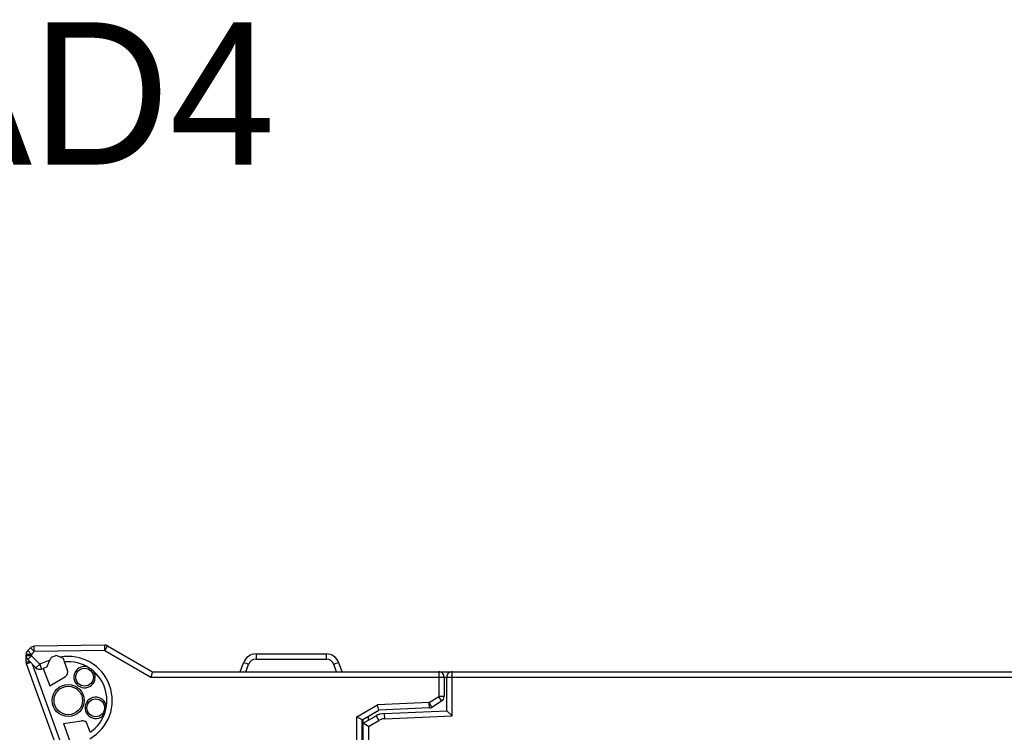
# Model space of a CAD drawing. Extents: x 0 to 188, y 0 to 176.
# Tile 31 of 35: x 63 to 118, y 135 to 176. Entities that reach past the tile are written whole.
import ezdxf

# ---------------------------------------------------------------- set-up
doc = ezdxf.new("R2010")
doc.units = 0
doc.header["$LTSCALE"] = 11.433915
doc.header["$MEASUREMENT"] = 0
doc.layers.get('0').update_dxf_attribs({"linetype": 'CONTINUOUS'})
doc.styles.add('TEXTSTYLE_3', font='txt')

msp = doc.modelspace()

# ---------------------------------------------------------------- linework, layer by layer
at = {"color": 7, "linetype": 'CONTINUOUS'}
for p, q in [((63.55, 140.2435), (63.3967, 140.0898)), ((63.6086, 139.8776), (63.3967, 140.0898)), ((63.7623, 140.0312), (63.55, 140.2435)), ((67.7255, 140.4006), (63.7571, 140.3313)), ((63.7623, 140.0312), (63.7571, 140.3313)), ((67.7307, 140.1005), (63.7623, 140.0312)), ((67.7307, 140.1005), (67.7255, 140.4006)), ((67.7307, 140.1005), (67.8809, 140.3602)), ((67.7307, 140.1005), (70.3265, 138.6018)), ((67.8809, 140.3602), (70.4068, 138.9019)), ((63.3089, 139.4549), (63.3089, 139.8776)), ((63.6086, 139.8776), (63.3089, 139.8776)), ((63.6086, 139.7956), (63.3089, 139.7956)), ((63.6086, 139.7956), (63.3967, 139.5834)), ((63.856, 139.1238), (63.3967, 139.5834)), ((63.7623, 140.0312), (63.6086, 139.8776)), ((63.6086, 139.8776), (63.6086, 139.7956)), ((64.0682, 139.336), (63.6086, 139.7956)), ((64.6404, 139.5441), (64.0682, 139.336)), ((64.4613, 139.1603), (64.6404, 139.5441)), ((64.7152, 139.7043), (64.6404, 139.5441)), ((65.0204, 139.8156), (64.7152, 139.7043)), ((65.2244, 139.7205), (65.0204, 139.8156)), ((65.4049, 139.6364), (65.2244, 139.7205)), ((65.4717, 139.4528), (65.4049, 139.6364)), ((76.2338, 139.902), (76.2338, 139.6123)), ((76.2338, 139.902), (80.1837, 139.902)), ((76.2338, 139.6123), (80.1837, 139.6123)), ((80.1837, 139.902), (80.1837, 139.6123)), ((63.3089, 139.4549), (63.5252, 139.4549)), ((63.3268, 139.3522), (63.5473, 139.4325)), ((65.2089, 134.1818), (63.3268, 139.3522)), ((65.3002, 134.8081), (63.6565, 139.3233)), ((64.0682, 139.336), (63.856, 139.1238)), ((64.0682, 139.336), (64.1709, 139.0542)), ((64.4609, 139.1596), (64.1709, 139.0542)), ((64.2732, 139.0914), (64.6321, 138.1047)), ((65.6371, 138.998), (65.4721, 139.4525)), ((75.3447, 138.9019), (75.529, 139.4084)), ((75.6602, 138.9019), (75.8111, 139.3164)), ((80.7573, 138.9019), (80.6064, 139.3164)), ((81.0728, 138.9019), (80.8882, 139.4084)), ((64.6321, 138.1047), (65.5113, 138.6391)), ((70.4068, 138.9016), (70.3265, 138.6018)), ((70.3265, 138.6018), (126.9088, 138.6018)), ((70.4068, 138.9019), (86.5089, 138.9019)), ((86.5089, 138.9019), (86.5089, 137.5118)), ((86.5096, 138.9019), (126.9088, 138.9019)), ((86.8086, 138.6018), (86.8086, 137.5118)), ((86.9588, 136.7071), (86.9588, 138.6018)), ((87.2589, 136.4201), (87.2589, 138.9019)), ((85.9659, 137.1663), (86.5089, 137.5118)), ((86.6701, 137.259), (86.5089, 137.5118)), ((86.8086, 137.5118), (86.5089, 137.5118)), ((81.9086, 136.3753), (83.0593, 137.0395)), ((85.9659, 137.1663), (83.0593, 137.0395)), ((83.1454, 136.7429), (83.0593, 137.0395)), ((85.979, 136.8666), (83.1457, 136.7429)), ((85.979, 136.8666), (85.9659, 137.1663)), ((86.1271, 136.9131), (85.9659, 137.1663)), ((86.1271, 136.9131), (86.6701, 137.259)), ((81.9086, 132.6518), (81.9086, 136.3753)), ((82.2083, 136.202), (81.9086, 136.3753)), ((82.2087, 136.202), (83.1457, 136.7429)), ((82.2087, 132.9519), (82.2087, 136.202)), ((82.2586, 136.2123), (82.2269, 136.2123)), ((82.2586, 136.0018), (82.9838, 136.4204)), ((82.2586, 128.3606), (82.2586, 136.2309)), ((82.5587, 136.1751), (82.5587, 136.4039)), ((82.9838, 136.4204), (83.1337, 136.1607)), ((83.44, 136.5534), (86.9588, 136.7071)), ((83.44, 136.5534), (83.4531, 136.2537)), ((83.4531, 136.2537), (87.2589, 136.4201)), ((87.2589, 136.4201), (86.9591, 136.7067)), ((65.4018, 135.9901), (66.4188, 136.1458)), ((65.4018, 135.9901), (65.7611, 135.0035)), ((66.9114, 135.4975), (66.7461, 135.9519)), ((82.2586, 135.9019), (82.2087, 135.9019)), ((82.5587, 135.8286), (82.259, 136.0018)), ((82.5587, 135.8286), (83.1337, 136.1607)), ((82.5587, 135.8286), (82.5587, 132.9261))]:
    msp.add_line(p, q, dxfattribs=at)
for centre, radius, start, end in [((65.675, 137.2868), 2.475, 299.51177, 100.49109), ((76.2341, 139.1517), 0.7504, 90.01896, 159.99586), ((76.2336, 139.1629), 0.4494, 89.96396, 160.03035), ((80.1834, 139.1521), 0.75, 19.98208, 89.97883), ((80.1837, 139.1625), 0.4498, 20.00439, 90.0058), ((64.0681, 139.3364), 0.3003, 225.06635, 290.01744), ((65.6745, 137.2867), 2.1752, 304.65548, 95.34028), ((65.3549, 138.8954), 0.3003, 301.39664, 19.99919), ((86.5088, 138.6021), 0.2998, 359.94451, 89.98809), ((87.2588, 138.6019), 0.3001, 89.99824, 180.00176), ((86.508, 137.5121), 0.3005, 302.62578, 359.95412), ((83.4834, 135.5555), 0.9989, 92.49262, 120.00941), ((83.4836, 135.5539), 0.7004, 92.50306, 119.977), ((66.4639, 135.8488), 0.3004, 20.06215, 98.63177)]:
    msp.add_arc(centre, radius, start, end, dxfattribs=at)
for points in [[(63.3967, 140.0898), (63.3402, 140.0336), (63.3089, 139.9571), (63.3089, 139.8776)], [(63.7571, 140.3313), (63.6792, 140.3299), (63.6052, 140.2982), (63.55, 140.2435)], [(67.8809, 140.3602), (67.8337, 140.3875), (67.78, 140.4016), (67.7255, 140.4006)], [(63.3089, 139.7956), (63.3089, 139.716), (63.3402, 139.6395), (63.3967, 139.5834)], [(63.3089, 139.4549), (63.3089, 139.4197), (63.3147, 139.3849), (63.3268, 139.3522)], [(75.8111, 139.3164), (75.6568, 139.3725), (75.531, 139.4135), (75.529, 139.4084)], [(80.8885, 139.4084), (80.8865, 139.4135), (80.7607, 139.3725), (80.6064, 139.3164)], [(85.979, 136.8666), (86.0317, 136.869), (86.0827, 136.8848), (86.1271, 136.9131)]]:
    msp.add_open_spline(points, degree=3, dxfattribs=at)
for points, knots in [([(66.7536, 139.1755), (66.4343, 139.2644), (66.1036, 139.0776), (66.0147, 138.7586), (65.9258, 138.4392), (66.1122, 138.1085), (66.4315, 138.0197), (66.7509, 137.9304), (67.0816, 138.1171), (67.1705, 138.4365), (67.2191, 138.6112), (67.186, 138.7989), (67.0806, 138.9464)], [0, 0, 0, 0, 1, 1, 1, 2, 2, 2, 3, 3, 3, 4, 4, 4, 4]), ([(67.0926, 138.5974), (67.0926, 138.8737), (66.8687, 139.0976), (66.5924, 139.0976), (66.3165, 139.0976), (66.0925, 138.8737), (66.0925, 138.5974), (66.0925, 138.3214), (66.3165, 138.0975), (66.5924, 138.0975), (66.8687, 138.0975), (67.0926, 138.3214), (67.0926, 138.5974), (67.0926, 138.5974), (67.0926, 138.5974), (67.0926, 138.5974)], [0, 0, 0, 0, 1, 1, 1, 2, 2, 2, 3, 3, 3, 4, 4, 4, 5, 5, 5, 5]), ([(66.5748, 137.2869), (66.5748, 137.784), (66.1718, 138.1867), (65.675, 138.1867), (65.1779, 138.1867), (64.7748, 137.784), (64.7748, 137.2869), (64.7748, 136.7897), (65.1779, 136.387), (65.675, 136.387), (66.1718, 136.387), (66.5748, 136.7897), (66.5748, 137.2869), (66.5748, 137.2869), (66.5748, 137.2869), (66.5748, 137.2869)], [0, 0, 0, 0, 1, 1, 1, 2, 2, 2, 3, 3, 3, 4, 4, 4, 5, 5, 5, 5]), ([(66.4749, 137.2869), (66.4749, 137.7285), (66.1166, 138.0868), (65.675, 138.0868), (65.233, 138.0868), (64.8747, 137.7285), (64.8747, 137.2869), (64.8747, 136.8449), (65.233, 136.4869), (65.675, 136.4869), (66.1166, 136.4869), (66.4749, 136.8449), (66.4749, 137.2869), (66.4749, 137.2869), (66.4749, 137.2869), (66.4749, 137.2869)], [0, 0, 0, 0, 1, 1, 1, 2, 2, 2, 3, 3, 3, 4, 4, 4, 5, 5, 5, 5]), ([(67.8185, 136.9193), (67.793, 137.2496), (67.5043, 137.4967), (67.1739, 137.4708), (66.8436, 137.4453), (66.5966, 137.1567), (66.622, 136.8262), (66.6479, 136.4959), (66.9362, 136.2488), (67.2666, 136.2747), (67.4475, 136.2885), (67.6125, 136.3839), (67.7152, 136.5334)], [0, 0, 0, 0, 1, 1, 1, 2, 2, 2, 3, 3, 3, 4, 4, 4, 4]), ([(67.7203, 136.8728), (67.7203, 137.1487), (67.4964, 137.3727), (67.2204, 137.3727), (66.9441, 137.3727), (66.7202, 137.1487), (66.7202, 136.8728), (66.7202, 136.5965), (66.9441, 136.3729), (67.2204, 136.3729), (67.4964, 136.3729), (67.7203, 136.5965), (67.7203, 136.8728), (67.7203, 136.8728), (67.7203, 136.8728), (67.7203, 136.8728)], [0, 0, 0, 0, 1, 1, 1, 2, 2, 2, 3, 3, 3, 4, 4, 4, 5, 5, 5, 5])]:
    msp.add_open_spline(points, degree=3, knots=knots, dxfattribs=at)

# ---------------------------------------------------------------- texts
at = {"color": 2, "linetype": 'CONTINUOUS', "insert": (0.6214, 175.4067), "char_height": 8, "width": 104, "attachment_point": 1, "style": 'TEXTSTYLE_3'}
msp.add_mtext('NZ2FTS-60AD4 ', dxfattribs=at)

doc.saveas('drawing.dxf')
